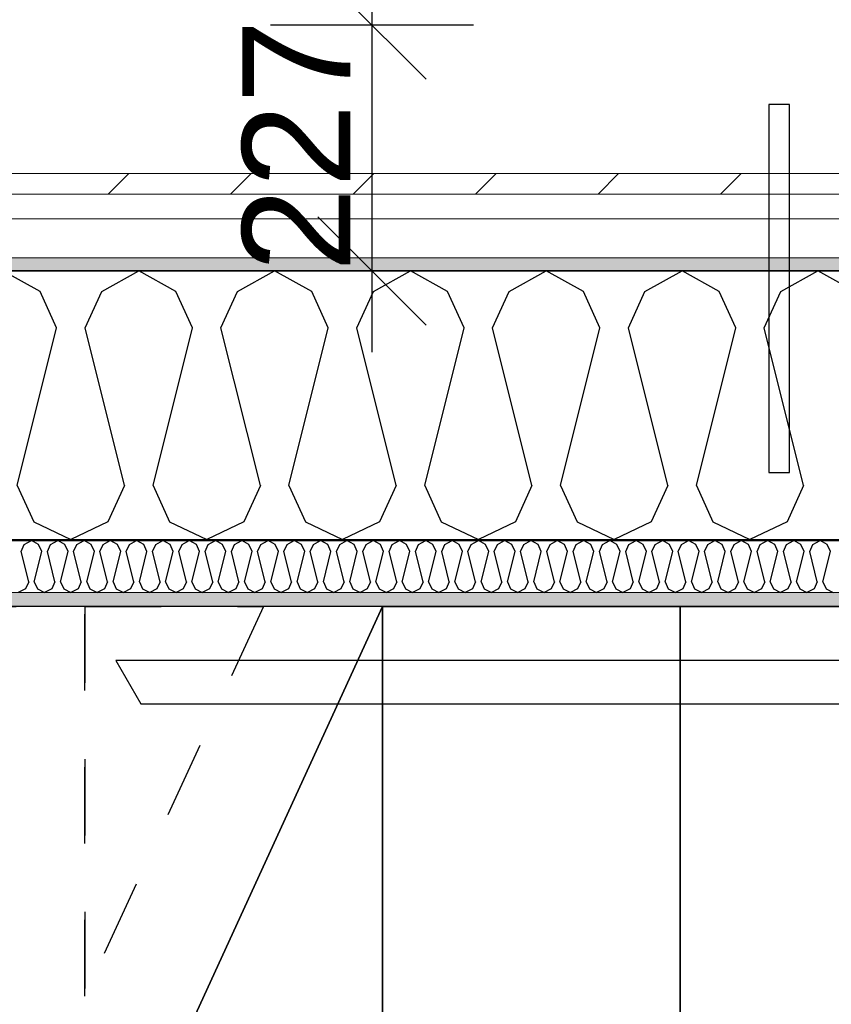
# Model space of a CAD drawing. Header units: millimetres. Extents: x -5000 to 341424, y -9235 to 550260.
# Tile 232 of 236: x 310826 to 311576, y 351680 to 352590. Entities that reach past the tile are written whole.
import ezdxf
from ezdxf.enums import TextEntityAlignment as Align

# ---------------------------------------------------------------- set-up
doc = ezdxf.new("R2010")
doc.units = ezdxf.units.MM
doc.header["$LTSCALE"] = 0.5
doc.header["$MEASUREMENT"] = 0
for name, pattern in [('Akselinje', [1500, 1000, -200, 100, -200]), ('PLINE', [0]), ('Små Stiplet', [282.222222, 141.111111, -141.111111])]:
    doc.linetypes.add(name, pattern=pattern)
for name, color, linetype in [('232- Ikke-bærende yttervegger (Skravur)(Nye konstruksjoner)', 7, 'Continuous'), ('232- Ikke-bærende yttervegger(Nye konstruksjoner)', 7, 'Continuous'), ('255- Gulvoverflate(Nye konstruksjoner)', 7, 'Continuous'), ('257- Systemhimlinger(Nye konstruksjoner)', 7, 'Continuous'), ('27-- Fast inventar(Nye konstruksjoner)', 7, 'Continuous'), ('281- Innvendige trapper(Nye konstruksjoner)', 7, 'Continuous'), ('287- Andre rekkverk_ håndlister og fendere(Nye konstruksjoner)', 7, 'Continuous'), ('82-- Modullinjer(Nye konstruksjoner)', 7, 'Continuous'), ('842-M___1_50 Målsetting bygning', 7, 'Continuous'), ('842-M___1_50 Målsetting bygning(Nye konstruksjoner)', 7, 'Continuous'), ('862- M___Nettoareal(Nye konstruksjoner)', 7, 'Continuous'), ('862- M___Nettoareal(Polylinje)(Nye konstruksjoner)', 7, 'Continuous'), ('862- M___Nettoareal(Tekst)(Nye konstruksjoner)', 7, 'Continuous')]:
    doc.layers.add(name, color=color, linetype=linetype)
doc.layers.add('235- Utvendig kledning og overflate(Nye konstruksjoner)', color=7, linetype='Continuous', lineweight=0)
doc.layers.add('236- Innvendig kledning og overflate(Nye konstruksjoner)', color=7, linetype='Continuous', lineweight=0)
doc.styles.add('GENERATED_STYLE_1', font='txt')
doc.styles.add('GENERATED_STYLE_3', font='arial.ttf')
doc.styles.add('GENERATED_STYLE_5', font='arial.ttf')
doc.dimstyles.new('GENERATED_STYLE__2', dxfattribs={"dimtxt": 100, "dimasz": 95, "dimexe": 0.18, "dimexo": 0.0625, "dimgap": 0, "dimtad": 1, "dimtih": 1, "dimtoh": 1, "dimdec": 0, "dimzin": 0, "dimdsep": 46, "dimtxsty": 'GENERATED_STYLE_3', "dimblk": 'ARROWHEAD_6', "dimblk1": 'ARROWHEAD_6', "dimblk2": 'ARROWHEAD_6', "dimcen": 0.09, "dimse1": 1, "dimse2": 1, "dimclrd": 256, "dimclre": 256, "dimclrt": 256, "dimadec": 1, "dimazin": 0, "dimtfac": 1, "dimtdec": 4, "dimtmove": 0, "dimatfit": 3, "dimfxl": 1, "dimtolj": 1, "dimtzin": 0, "dimarcsym": 0})
doc.dimstyles.new('GENERATED_STYLE__4', dxfattribs={"dimtxt": 100, "dimasz": 95, "dimexe": 0.18, "dimexo": 0.0625, "dimgap": 0, "dimtad": 1, "dimdec": 0, "dimzin": 0, "dimdsep": 46, "dimtxsty": 'GENERATED_STYLE_3', "dimblk": 'ARROWHEAD_6', "dimblk1": 'ARROWHEAD_6', "dimblk2": 'ARROWHEAD_6', "dimcen": 0.09, "dimse1": 1, "dimse2": 1, "dimclrd": 256, "dimclre": 256, "dimclrt": 256, "dimadec": 1, "dimazin": 0, "dimtfac": 1, "dimtdec": 4, "dimtmove": 0, "dimatfit": 3, "dimfxl": 1, "dimtolj": 1, "dimtzin": 0, "dimarcsym": 0})
doc.dimstyles.new('GENERATED_STYLE__7', dxfattribs={"dimtxt": 100, "dimasz": 47.5, "dimexe": 0.18, "dimexo": 0.0625, "dimgap": 0, "dimtad": 1, "dimdec": 0, "dimzin": 0, "dimdsep": 46, "dimtxsty": 'GENERATED_STYLE_3', "dimblk": 'ARROWHEAD_6', "dimblk1": 'ARROWHEAD_6', "dimblk2": 'ARROWHEAD_6', "dimcen": 0.09, "dimse1": 1, "dimse2": 1, "dimclrd": 256, "dimclre": 256, "dimclrt": 256, "dimadec": 1, "dimazin": 0, "dimtfac": 1, "dimtdec": 4, "dimtmove": 0, "dimatfit": 3, "dimfxl": 1, "dimtolj": 1, "dimtzin": 0, "dimarcsym": 0})
pattern_1 = [(0, (0, 0), (0, 43.30127), [0, -25]), (0, (12.5, 21.65), (0, 43.30127), [0, -25])]

# ---------------------------------------------------------------- blocks, each defined once
blk = doc.blocks.new('Fellesrom Bygg A__6', base_point=(315918.65, 340263.57))
at = {"layer": '862- M___Nettoareal(Polylinje)(Nye konstruksjoner)', "linetype": 'PLINE', "flags": 128}
blk.add_lwpolyline([(308760.9, 343747.84), (314360.91, 343747.84), (314360.9, 345447.84), (320651.08, 345447.84), (322731.94, 342583.79), (328296.39, 346626.6), (331088.37, 342783.77), (332481.53, 343795.96), (325033.05, 354047.84), (312360.9, 354047.84), (312360.9, 352047.84), (308760.9, 352047.84)], close=True, dxfattribs=at)
at = {"layer": '862- M___Nettoareal(Tekst)(Nye konstruksjoner)', "style": 'GENERATED_STYLE_1'}
for tag, p in [('DUMMY_861', (316456.16, 340451.8)), ('ROOM_NAME', (315381.14, 340406.05)), ('DUMMY_862', (315381.14, 340263.57))]:
    blk.add_attdef(tag, text='', height=100, dxfattribs=at).set_placement(p, align=Align.TOP_LEFT)
blk = doc.blocks.new('VINDFANG_TRAPP__16', base_point=(313945.48, 353208.63))
at = {"layer": '862- M___Nettoareal(Polylinje)(Nye konstruksjoner)', "linetype": 'PLINE', "flags": 128}
blk.add_lwpolyline([(308760.9, 349447.84), (312360.9, 349447.84), (314360.9, 349447.84), (314360.9, 352447.84), (314484.9, 352447.84), (314484.9, 352171.84), (316890.91, 352171.84), (316890.91, 354047.84), (312360.9, 354047.84), (312360.9, 352047.84), (308760.9, 352047.84)], close=True, dxfattribs=at)
at = {"layer": '862- M___Nettoareal(Tekst)(Nye konstruksjoner)', "style": 'GENERATED_STYLE_1'}
for tag, p in [('DUMMY_861', (314522.01, 353396.87)), ('ROOM_NAME', (313368.95, 353347.05)), ('DUMMY_862', (313368.95, 353208.63))]:
    blk.add_attdef(tag, text='', height=100, dxfattribs=at).set_placement(p, align=Align.TOP_LEFT)
blk = doc.blocks.new('*X196')
at = {"layer": '232- Ikke-bærende yttervegger (Skravur)(Nye konstruksjoner)', "linetype": 'PLINE'}
for p, q in [((310827.12, 352098.64), (310830.08, 352105.14)), ((310830.08, 352105.14), (310836.71, 352108.84)), ((310843.34, 352105.14), (310836.71, 352108.84)), ((310846.3, 352098.64), (310843.34, 352105.14)), ((310851.4, 352098.64), (310854.36, 352105.14)), ((310854.36, 352105.14), (310860.99, 352108.84)), ((310867.62, 352105.14), (310860.99, 352108.84)), ((310870.58, 352098.64), (310867.62, 352105.14)), ((310875.68, 352098.64), (310878.64, 352105.14)), ((310878.64, 352105.14), (310885.27, 352108.84)), ((310891.9, 352105.14), (310885.27, 352108.84)), ((310894.86, 352098.64), (310891.9, 352105.14)), ((310899.96, 352098.64), (310902.92, 352105.14)), ((310902.92, 352105.14), (310909.55, 352108.84)), ((310916.18, 352105.14), (310909.55, 352108.84)), ((310919.14, 352098.64), (310916.18, 352105.14)), ((310924.24, 352098.64), (310927.2, 352105.14)), ((310927.2, 352105.14), (310933.83, 352108.84)), ((310940.47, 352105.14), (310933.83, 352108.84)), ((310943.42, 352098.64), (310940.47, 352105.14)), ((310948.53, 352098.64), (310951.48, 352105.14)), ((310951.48, 352105.14), (310958.12, 352108.84)), ((310964.75, 352105.14), (310958.12, 352108.84)), ((310967.71, 352098.64), (310964.75, 352105.14)), ((310972.81, 352098.64), (310975.77, 352105.14)), ((310975.77, 352105.14), (310982.4, 352108.84)), ((310989.03, 352105.14), (310982.4, 352108.84)), ((310991.99, 352098.64), (310989.03, 352105.14)), ((310997.09, 352098.64), (311000.05, 352105.14)), ((311000.05, 352105.14), (311006.68, 352108.84)), ((311013.31, 352105.14), (311006.68, 352108.84)), ((311016.27, 352098.64), (311013.31, 352105.14)), ((311021.37, 352098.64), (311024.33, 352105.14)), ((311024.33, 352105.14), (311030.96, 352108.84)), ((311037.59, 352105.14), (311030.96, 352108.84)), ((311040.55, 352098.64), (311037.59, 352105.14)), ((311045.65, 352098.64), (311048.61, 352105.14)), ((311048.61, 352105.14), (311055.24, 352108.84)), ((311061.87, 352105.14), (311055.24, 352108.84)), ((311064.83, 352098.64), (311061.87, 352105.14)), ((311069.93, 352098.64), (311072.89, 352105.14)), ((311072.89, 352105.14), (311079.52, 352108.84)), ((311086.15, 352105.14), (311079.52, 352108.84)), ((311089.11, 352098.64), (311086.15, 352105.14)), ((311094.21, 352098.64), (311097.17, 352105.14)), ((311097.17, 352105.14), (311103.8, 352108.84)), ((311110.43, 352105.14), (311103.8, 352108.84)), ((311113.39, 352098.64), (311110.43, 352105.14)), ((311118.49, 352098.64), (311121.45, 352105.14)), ((311121.45, 352105.14), (311128.08, 352108.84)), ((311134.72, 352105.14), (311128.08, 352108.84)), ((311137.67, 352098.64), (311134.72, 352105.14)), ((311142.78, 352098.64), (311145.73, 352105.14)), ((311145.73, 352105.14), (311152.37, 352108.84)), ((311159, 352105.14), (311152.37, 352108.84)), ((311161.96, 352098.64), (311159, 352105.14)), ((311167.06, 352098.64), (311170.02, 352105.14)), ((311170.02, 352105.14), (311176.65, 352108.84)), ((311183.28, 352105.14), (311176.65, 352108.84)), ((311186.24, 352098.64), (311183.28, 352105.14)), ((311191.34, 352098.64), (311194.3, 352105.14)), ((311194.3, 352105.14), (311200.93, 352108.84)), ((311207.56, 352105.14), (311200.93, 352108.84)), ((311210.52, 352098.64), (311207.56, 352105.14)), ((311215.62, 352098.64), (311218.58, 352105.14)), ((311218.58, 352105.14), (311225.21, 352108.84)), ((311231.84, 352105.14), (311225.21, 352108.84)), ((311234.8, 352098.64), (311231.84, 352105.14)), ((311239.9, 352098.64), (311242.86, 352105.14)), ((311242.86, 352105.14), (311249.49, 352108.84)), ((311256.12, 352105.14), (311249.49, 352108.84)), ((311259.08, 352098.64), (311256.12, 352105.14)), ((311264.18, 352098.64), (311267.14, 352105.14)), ((311267.14, 352105.14), (311273.77, 352108.84)), ((311280.4, 352105.14), (311273.77, 352108.84)), ((311283.36, 352098.64), (311280.4, 352105.14)), ((311288.46, 352098.64), (311291.42, 352105.14)), ((311291.42, 352105.14), (311298.05, 352108.84)), ((311304.68, 352105.14), (311298.05, 352108.84)), ((311307.64, 352098.64), (311304.68, 352105.14)), ((311312.74, 352098.64), (311315.7, 352105.14)), ((311315.7, 352105.14), (311322.33, 352108.84)), ((311328.97, 352105.14), (311322.33, 352108.84)), ((311331.92, 352098.64), (311328.97, 352105.14)), ((311337.03, 352098.64), (311339.98, 352105.14)), ((311339.98, 352105.14), (311346.62, 352108.84)), ((311353.25, 352105.14), (311346.62, 352108.84)), ((311356.21, 352098.64), (311353.25, 352105.14)), ((311361.31, 352098.64), (311364.27, 352105.14)), ((311364.27, 352105.14), (311370.9, 352108.84)), ((311377.53, 352105.14), (311370.9, 352108.84)), ((311380.49, 352098.64), (311377.53, 352105.14)), ((311385.59, 352098.64), (311388.55, 352105.14)), ((311388.55, 352105.14), (311395.18, 352108.84)), ((311401.81, 352105.14), (311395.18, 352108.84)), ((311404.77, 352098.64), (311401.81, 352105.14)), ((311409.87, 352098.64), (311412.83, 352105.14)), ((311412.83, 352105.14), (311419.46, 352108.84)), ((311426.09, 352105.14), (311419.46, 352108.84)), ((311429.05, 352098.64), (311426.09, 352105.14)), ((311434.15, 352098.64), (311437.11, 352105.14)), ((311437.11, 352105.14), (311443.74, 352108.84)), ((311450.37, 352105.14), (311443.74, 352108.84)), ((311453.33, 352098.64), (311450.37, 352105.14)), ((311458.43, 352098.64), (311461.39, 352105.14)), ((311461.39, 352105.14), (311468.02, 352108.84)), ((311474.65, 352105.14), (311468.02, 352108.84)), ((311477.61, 352098.64), (311474.65, 352105.14)), ((311482.71, 352098.64), (311485.67, 352105.14)), ((311485.67, 352105.14), (311492.3, 352108.84)), ((311498.93, 352105.14), (311492.3, 352108.84)), ((311501.89, 352098.64), (311498.93, 352105.14)), ((311506.99, 352098.64), (311509.95, 352105.14)), ((311509.95, 352105.14), (311516.58, 352108.84)), ((311523.22, 352105.14), (311516.58, 352108.84)), ((311526.17, 352098.64), (311523.22, 352105.14)), ((311531.28, 352098.64), (311534.24, 352105.14)), ((311534.24, 352105.14), (311540.87, 352108.84)), ((311547.5, 352105.14), (311540.87, 352108.84)), ((311550.46, 352098.64), (311547.5, 352105.14)), ((311555.56, 352098.64), (311558.52, 352105.14)), ((311558.52, 352105.14), (311565.15, 352108.84)), ((311571.78, 352105.14), (311565.15, 352108.84)), ((311574.74, 352098.64), (311571.78, 352105.14)), ((310834.16, 352070.48), (310827.12, 352098.64)), ((310839.26, 352070.48), (310846.3, 352098.64)), ((310858.44, 352070.48), (310851.4, 352098.64)), ((310863.54, 352070.48), (310870.58, 352098.64)), ((310882.72, 352070.48), (310875.68, 352098.64)), ((310887.82, 352070.48), (310894.86, 352098.64)), ((310907, 352070.48), (310899.96, 352098.64)), ((310912.1, 352070.48), (310919.14, 352098.64)), ((310931.28, 352070.48), (310924.24, 352098.64)), ((310936.38, 352070.48), (310943.42, 352098.64)), ((310955.56, 352070.48), (310948.53, 352098.64)), ((310960.67, 352070.48), (310967.71, 352098.64)), ((310979.85, 352070.48), (310972.81, 352098.64)), ((310984.95, 352070.48), (310991.99, 352098.64)), ((311004.13, 352070.48), (310997.09, 352098.64)), ((311009.23, 352070.48), (311016.27, 352098.64)), ((311028.41, 352070.48), (311021.37, 352098.64)), ((311033.51, 352070.48), (311040.55, 352098.64)), ((311052.69, 352070.48), (311045.65, 352098.64)), ((311057.79, 352070.48), (311064.83, 352098.64)), ((311076.97, 352070.48), (311069.93, 352098.64)), ((311082.07, 352070.48), (311089.11, 352098.64)), ((311101.25, 352070.48), (311094.21, 352098.64)), ((311106.35, 352070.48), (311113.39, 352098.64)), ((311125.53, 352070.48), (311118.49, 352098.64)), ((311130.64, 352070.48), (311137.67, 352098.64)), ((311149.82, 352070.48), (311142.78, 352098.64)), ((311154.92, 352070.48), (311161.96, 352098.64)), ((311174.1, 352070.48), (311167.06, 352098.64)), ((311179.2, 352070.48), (311186.24, 352098.64)), ((311198.38, 352070.48), (311191.34, 352098.64)), ((311203.48, 352070.48), (311210.52, 352098.64)), ((311222.66, 352070.48), (311215.62, 352098.64)), ((311227.76, 352070.48), (311234.8, 352098.64)), ((311246.94, 352070.48), (311239.9, 352098.64)), ((311252.04, 352070.48), (311259.08, 352098.64)), ((311271.22, 352070.48), (311264.18, 352098.64)), ((311276.32, 352070.48), (311283.36, 352098.64)), ((311295.5, 352070.48), (311288.46, 352098.64)), ((311300.6, 352070.48), (311307.64, 352098.64)), ((311319.78, 352070.48), (311312.74, 352098.64)), ((311324.89, 352070.48), (311331.92, 352098.64)), ((311344.07, 352070.48), (311337.03, 352098.64)), ((311349.17, 352070.48), (311356.21, 352098.64)), ((311368.35, 352070.48), (311361.31, 352098.64)), ((311373.45, 352070.48), (311380.49, 352098.64)), ((311392.63, 352070.48), (311385.59, 352098.64)), ((311397.73, 352070.48), (311404.77, 352098.64)), ((311416.91, 352070.48), (311409.87, 352098.64)), ((311422.01, 352070.48), (311429.05, 352098.64)), ((311441.19, 352070.48), (311434.15, 352098.64)), ((311446.29, 352070.48), (311453.33, 352098.64)), ((311465.47, 352070.48), (311458.43, 352098.64)), ((311470.57, 352070.48), (311477.61, 352098.64)), ((311489.75, 352070.48), (311482.71, 352098.64)), ((311494.85, 352070.48), (311501.89, 352098.64)), ((311514.03, 352070.48), (311506.99, 352098.64)), ((311519.14, 352070.48), (311526.17, 352098.64)), ((311538.32, 352070.48), (311531.28, 352098.64)), ((311543.42, 352070.48), (311550.46, 352098.64)), ((311562.6, 352070.48), (311555.56, 352098.64)), ((311567.7, 352070.48), (311574.74, 352098.64)), ((310834.16, 352070.48), (310831.2, 352063.98)), ((310839.26, 352070.48), (310842.22, 352063.98)), ((310858.44, 352070.48), (310855.48, 352063.98)), ((310863.54, 352070.48), (310866.5, 352063.98)), ((310882.72, 352070.48), (310879.76, 352063.98)), ((310887.82, 352070.48), (310890.78, 352063.98)), ((310907, 352070.48), (310904.04, 352063.98)), ((310912.1, 352070.48), (310915.06, 352063.98)), ((310931.28, 352070.48), (310928.32, 352063.98)), ((310936.38, 352070.48), (310939.34, 352063.98)), ((310955.56, 352070.48), (310952.61, 352063.98)), ((310960.67, 352070.48), (310963.63, 352063.98)), ((310979.85, 352070.48), (310976.89, 352063.98)), ((310984.95, 352070.48), (310987.91, 352063.98)), ((311004.13, 352070.48), (311001.17, 352063.98)), ((311009.23, 352070.48), (311012.19, 352063.98)), ((311028.41, 352070.48), (311025.45, 352063.98)), ((311033.51, 352070.48), (311036.47, 352063.98)), ((311052.69, 352070.48), (311049.73, 352063.98)), ((311057.79, 352070.48), (311060.75, 352063.98)), ((311076.97, 352070.48), (311074.01, 352063.98)), ((311082.07, 352070.48), (311085.03, 352063.98)), ((311101.25, 352070.48), (311098.29, 352063.98)), ((311106.35, 352070.48), (311109.31, 352063.98)), ((311125.53, 352070.48), (311122.57, 352063.98)), ((311130.64, 352070.48), (311133.59, 352063.98)), ((311149.82, 352070.48), (311146.86, 352063.98)), ((311154.92, 352070.48), (311157.88, 352063.98)), ((311174.1, 352070.48), (311171.14, 352063.98)), ((311179.2, 352070.48), (311182.16, 352063.98)), ((311198.38, 352070.48), (311195.42, 352063.98)), ((311203.48, 352070.48), (311206.44, 352063.98)), ((311222.66, 352070.48), (311219.7, 352063.98)), ((311227.76, 352070.48), (311230.72, 352063.98)), ((311246.94, 352070.48), (311243.98, 352063.98)), ((311252.04, 352070.48), (311255, 352063.98)), ((311271.22, 352070.48), (311268.26, 352063.98)), ((311276.32, 352070.48), (311279.28, 352063.98)), ((311295.5, 352070.48), (311292.54, 352063.98)), ((311300.6, 352070.48), (311303.56, 352063.98)), ((311319.78, 352070.48), (311316.82, 352063.98)), ((311324.89, 352070.48), (311327.84, 352063.98)), ((311344.07, 352070.48), (311341.11, 352063.98)), ((311349.17, 352070.48), (311352.13, 352063.98)), ((311368.35, 352070.48), (311365.39, 352063.98)), ((311373.45, 352070.48), (311376.41, 352063.98)), ((311392.63, 352070.48), (311389.67, 352063.98)), ((311397.73, 352070.48), (311400.69, 352063.98)), ((311416.91, 352070.48), (311413.95, 352063.98)), ((311422.01, 352070.48), (311424.97, 352063.98)), ((311441.19, 352070.48), (311438.23, 352063.98)), ((311446.29, 352070.48), (311449.25, 352063.98)), ((311465.47, 352070.48), (311462.51, 352063.98)), ((311470.57, 352070.48), (311473.53, 352063.98)), ((311489.75, 352070.48), (311486.79, 352063.98)), ((311494.85, 352070.48), (311497.81, 352063.98)), ((311514.03, 352070.48), (311511.08, 352063.98)), ((311519.14, 352070.48), (311522.09, 352063.98)), ((311538.32, 352070.48), (311535.36, 352063.98)), ((311543.42, 352070.48), (311546.38, 352063.98)), ((311562.6, 352070.48), (311559.64, 352063.98)), ((311567.7, 352070.48), (311570.66, 352063.98)), ((310831.2, 352063.98), (310824.57, 352060.84)), ((310842.22, 352063.98), (310848.85, 352060.84)), ((310855.48, 352063.98), (310848.85, 352060.84)), ((310866.5, 352063.98), (310873.13, 352060.84)), ((310879.76, 352063.98), (310873.13, 352060.84)), ((310890.78, 352063.98), (310897.41, 352060.84)), ((310904.04, 352063.98), (310897.41, 352060.84)), ((310915.06, 352063.98), (310921.69, 352060.84)), ((310928.32, 352063.98), (310921.69, 352060.84)), ((310939.34, 352063.98), (310945.97, 352060.84)), ((310952.61, 352063.98), (310945.97, 352060.84)), ((310963.63, 352063.98), (310970.26, 352060.84)), ((310976.89, 352063.98), (310970.26, 352060.84)), ((310987.91, 352063.98), (310994.54, 352060.84)), ((311001.17, 352063.98), (310994.54, 352060.84)), ((311012.19, 352063.98), (311018.82, 352060.84)), ((311025.45, 352063.98), (311018.82, 352060.84)), ((311036.47, 352063.98), (311043.1, 352060.84)), ((311049.73, 352063.98), (311043.1, 352060.84)), ((311060.75, 352063.98), (311067.38, 352060.84)), ((311074.01, 352063.98), (311067.38, 352060.84)), ((311085.03, 352063.98), (311091.66, 352060.84)), ((311098.29, 352063.98), (311091.66, 352060.84)), ((311109.31, 352063.98), (311115.94, 352060.84)), ((311122.57, 352063.98), (311115.94, 352060.84)), ((311133.59, 352063.98), (311140.23, 352060.84)), ((311146.86, 352063.98), (311140.23, 352060.84)), ((311157.88, 352063.98), (311164.51, 352060.84)), ((311171.14, 352063.98), (311164.51, 352060.84)), ((311182.16, 352063.98), (311188.79, 352060.84)), ((311195.42, 352063.98), (311188.79, 352060.84)), ((311206.44, 352063.98), (311213.07, 352060.84)), ((311219.7, 352063.98), (311213.07, 352060.84)), ((311230.72, 352063.98), (311237.35, 352060.84)), ((311243.98, 352063.98), (311237.35, 352060.84)), ((311255, 352063.98), (311261.63, 352060.84)), ((311268.26, 352063.98), (311261.63, 352060.84)), ((311279.28, 352063.98), (311285.91, 352060.84)), ((311292.54, 352063.98), (311285.91, 352060.84)), ((311303.56, 352063.98), (311310.19, 352060.84)), ((311316.82, 352063.98), (311310.19, 352060.84)), ((311327.84, 352063.98), (311334.48, 352060.84)), ((311341.11, 352063.98), (311334.48, 352060.84)), ((311352.13, 352063.98), (311358.76, 352060.84)), ((311365.39, 352063.98), (311358.76, 352060.84)), ((311376.41, 352063.98), (311383.04, 352060.84)), ((311389.67, 352063.98), (311383.04, 352060.84)), ((311400.69, 352063.98), (311407.32, 352060.84)), ((311413.95, 352063.98), (311407.32, 352060.84)), ((311424.97, 352063.98), (311431.6, 352060.84)), ((311438.23, 352063.98), (311431.6, 352060.84)), ((311449.25, 352063.98), (311455.88, 352060.84)), ((311462.51, 352063.98), (311455.88, 352060.84)), ((311473.53, 352063.98), (311480.16, 352060.84)), ((311486.79, 352063.98), (311480.16, 352060.84)), ((311497.81, 352063.98), (311504.44, 352060.84)), ((311511.08, 352063.98), (311504.44, 352060.84)), ((311522.09, 352063.98), (311528.73, 352060.84)), ((311535.36, 352063.98), (311528.73, 352060.84)), ((311546.38, 352063.98), (311553.01, 352060.84)), ((311559.64, 352063.98), (311553.01, 352060.84)), ((311570.66, 352063.98), (311577.29, 352060.84))]:
    blk.add_line(p, q, dxfattribs=at)
blk = doc.blocks.new('*X198')
at = {"layer": '232- Ikke-bærende yttervegger (Skravur)(Nye konstruksjoner)', "linetype": 'PLINE'}
for p, q in [((310844.66, 352338.72), (310810.4, 352357.84)), ((310901.6, 352338.72), (310935.86, 352357.84)), ((310970.12, 352338.72), (310935.86, 352357.84)), ((311027.05, 352338.72), (311061.31, 352357.84)), ((311095.57, 352338.72), (311061.31, 352357.84)), ((311152.5, 352338.72), (311186.76, 352357.84)), ((311221.02, 352338.72), (311186.76, 352357.84)), ((311277.96, 352338.72), (311312.22, 352357.84)), ((311346.48, 352338.72), (311312.22, 352357.84)), ((311403.41, 352338.72), (311437.67, 352357.84)), ((311471.93, 352338.72), (311437.67, 352357.84)), ((311528.86, 352338.72), (311563.12, 352357.84)), ((311597.38, 352338.72), (311563.12, 352357.84)), ((310859.95, 352305.13), (310844.66, 352338.72)), ((310886.31, 352305.13), (310901.6, 352338.72)), ((310985.41, 352305.13), (310970.12, 352338.72)), ((311011.76, 352305.13), (311027.05, 352338.72)), ((311110.86, 352305.13), (311095.57, 352338.72)), ((311137.22, 352305.13), (311152.5, 352338.72)), ((311236.31, 352305.13), (311221.02, 352338.72)), ((311262.67, 352305.13), (311277.96, 352338.72)), ((311361.77, 352305.13), (311346.48, 352338.72)), ((311388.12, 352305.13), (311403.41, 352338.72)), ((311487.22, 352305.13), (311471.93, 352338.72)), ((311513.58, 352305.13), (311528.86, 352338.72)), ((310823.58, 352159.65), (310859.95, 352305.13)), ((310922.68, 352159.65), (310886.31, 352305.13)), ((310949.04, 352159.65), (310985.41, 352305.13)), ((311048.13, 352159.65), (311011.76, 352305.13)), ((311074.49, 352159.65), (311110.86, 352305.13)), ((311173.59, 352159.65), (311137.22, 352305.13)), ((311199.94, 352159.65), (311236.31, 352305.13)), ((311299.04, 352159.65), (311262.67, 352305.13)), ((311325.4, 352159.65), (311361.77, 352305.13)), ((311424.49, 352159.65), (311388.12, 352305.13)), ((311450.85, 352159.65), (311487.22, 352305.13)), ((311549.95, 352159.65), (311513.58, 352305.13)), ((310823.58, 352159.65), (310838.87, 352126.06)), ((310922.68, 352159.65), (310907.39, 352126.06)), ((310949.04, 352159.65), (310964.32, 352126.06)), ((311048.13, 352159.65), (311032.84, 352126.06)), ((311074.49, 352159.65), (311089.78, 352126.06)), ((311173.59, 352159.65), (311158.3, 352126.06)), ((311199.94, 352159.65), (311215.23, 352126.06)), ((311299.04, 352159.65), (311283.75, 352126.06)), ((311325.4, 352159.65), (311340.68, 352126.06)), ((311424.49, 352159.65), (311409.2, 352126.06)), ((311450.85, 352159.65), (311466.14, 352126.06)), ((311549.95, 352159.65), (311534.66, 352126.06)), ((310838.87, 352126.06), (310873.13, 352109.84)), ((310907.39, 352126.06), (310873.13, 352109.84)), ((310964.32, 352126.06), (310998.58, 352109.84)), ((311032.84, 352126.06), (310998.58, 352109.84)), ((311089.78, 352126.06), (311124.04, 352109.84)), ((311158.3, 352126.06), (311124.04, 352109.84)), ((311215.23, 352126.06), (311249.49, 352109.84)), ((311283.75, 352126.06), (311249.49, 352109.84)), ((311340.68, 352126.06), (311374.94, 352109.84)), ((311409.2, 352126.06), (311374.94, 352109.84)), ((311466.14, 352126.06), (311500.4, 352109.84)), ((311534.66, 352126.06), (311500.4, 352109.84))]:
    blk.add_line(p, q, dxfattribs=at)
blk = doc.blocks.new('*D707')
at = {"layer": '842-M___1_50 Målsetting bygning(Nye konstruksjoner)', "linetype": 'PLINE'}
for p, q in [((308698.9, 362727.61), (308698.9, 362915.11)), ((312050.9, 362727.61), (312050.9, 362915.11)), ((308748.9, 362871.36), (308648.9, 362771.36)), ((312100.9, 362871.36), (312000.9, 362771.36)), ((308698.9, 362821.36), (312050.9, 362821.36))]:
    blk.add_line(p, q, dxfattribs=at)
at = {"layer": '842-M___1_50 Målsetting bygning(Nye konstruksjoner)', "insert": (310203.31, 362841.36), "char_height": 100, "attachment_point": 7, "style": 'GENERATED_STYLE_3'}
blk.add_mtext('\\A1;{\\pql;\\fArial|b0|i0|c0|p0;\\W1.000000;3\xa0352}', dxfattribs=at)
blk = doc.blocks.new('ARROWHEAD_6')
at = {"linetype": 'Continuous'}
for p, q in [((-0.5, -0.5), (0.5, 0.5)), ((0, 0), (-1, 0))]:
    blk.add_line(p, q, dxfattribs=at)
blk = doc.blocks.new('*D772')
at = {"layer": '842-M___1_50 Målsetting bygning', "linetype": 'PLINE'}
for p, q in [((311101.34, 352634.85), (311201.34, 352534.85)), ((311245.09, 352584.85), (311057.59, 352584.85)), ((311151.34, 352357.84), (311151.34, 352584.85)), ((311101.34, 352407.84), (311201.34, 352307.84)), ((311245.09, 352357.84), (311057.59, 352357.84)), ((311151.34, 352282.84), (311151.34, 352357.84))]:
    blk.add_line(p, q, dxfattribs=at)
at = {"layer": '842-M___1_50 Målsetting bygning', "insert": (311131.34, 352356.94), "char_height": 100, "attachment_point": 7, "rotation": 90, "style": 'GENERATED_STYLE_3'}
blk.add_mtext('\\A1;{\\pql;\\fArial|b0|i0|c0|p0;\\W1.000000;227}', dxfattribs=at)
blk = doc.blocks.new('*D773')
at = {"layer": '842-M___1_50 Målsetting bygning', "linetype": 'PLINE'}
for p, q in [((311101.34, 353744.85), (311201.34, 353644.85)), ((311245.09, 353694.85), (311057.59, 353694.85)), ((311151.34, 352584.85), (311151.34, 353694.85)), ((311101.34, 352634.85), (311201.34, 352534.85)), ((311245.09, 352584.85), (311057.59, 352584.85))]:
    blk.add_line(p, q, dxfattribs=at)
at = {"layer": '842-M___1_50 Målsetting bygning', "char_height": 100, "attachment_point": 7, "rotation": 90, "style": 'GENERATED_STYLE_3'}
for s, insert in [('\\A1;{\\pql;\\fArial|b0|i0|c0|p0;\\W1.000000;1\xa0110}', (311131.34, 352973.34)), ('\\A1;{\\pql;\\fArial|b0|i0|c0|p0;\\W1.000000;2\xa0710}', (311271.34, 352968.25))]:
    blk.add_mtext(s, dxfattribs=dict(at, insert=insert))
blk = doc.blocks.new('*D1126')
at = {"layer": '257- Systemhimlinger(Nye konstruksjoner)', "linetype": 'PLINE'}
for p, q in [((312546.68, 352047.84), (312546.68, 352085.34)), ((312571.68, 352022.84), (312521.68, 352072.84)), ((312593.56, 352047.84), (312499.81, 352047.84)), ((312546.68, 351647.84), (312546.68, 352047.84)), ((312521.68, 351672.84), (312571.68, 351622.84)), ((312593.56, 351647.84), (312499.81, 351647.84))]:
    blk.add_line(p, q, dxfattribs=at)
at = {"layer": '257- Systemhimlinger(Nye konstruksjoner)', "insert": (312526.68, 351733.44), "char_height": 100, "attachment_point": 7, "rotation": 90, "style": 'GENERATED_STYLE_3'}
blk.add_mtext('\\A1;{\\pql;\\fArial|b0|i0|c0|p0;\\W1.000000;400}', dxfattribs=at)
blk = doc.blocks.new('Standard grid marker[294]', base_point=(306234.77, 352357.84))
at = {"layer": '82-- Modullinjer(Nye konstruksjoner)', "linetype": 'Akselinje'}
blk.add_line((306434.77, 352357.84), (320034.77, 352357.84), dxfattribs=at)
at = {"layer": '82-- Modullinjer(Nye konstruksjoner)', "style": 'GENERATED_STYLE_5'}
blk.add_attdef('AC_MarkerText_1', text='', height=100, dxfattribs=at).set_placement((306109.77, 352410.96), align=Align.TOP_CENTER)

msp = doc.modelspace()

# ---------------------------------------------------------------- hatches: boundary and pattern name
at = {"layer": '232- Ikke-bærende yttervegger (Skravur)(Nye konstruksjoner)', "linetype": 'Continuous'}
h = msp.add_hatch(dxfattribs=at)
h.set_pattern_fill('Skrålinjer_2', color=256, style=0, pattern_type=2)
h.set_pattern_definition([(225, (0, 0), (-56.568542, 56.568542), [80, 0])])
h.paths.add_polyline_path([(308379.91, 352428.84), (311960.9, 352428.84), (311960.9, 352447.84), (308379.91, 352447.84)])
h = msp.add_hatch(dxfattribs=at)
h.set_pattern_fill('Prikker_tett', color=256, style=0, pattern_type=2)
h.set_pattern_definition(pattern_1)
h.paths.add_polyline_path([(308450.91, 352357.84), (312038.9, 352357.84), (312038.9, 352369.84), (308450.91, 352369.84)])
msp.add_hatch(color=256, dxfattribs=at).paths.add_polyline_path([(312298.9, 352109.84), (308699.9, 352109.84), (308699.9, 352108.84), (312298.9, 352108.84)])
h = msp.add_hatch(dxfattribs=at)
h.set_pattern_fill('Prikker_tett', color=256, style=0, pattern_type=2)
h.set_pattern_definition(pattern_1)
h.paths.add_polyline_path([(312347.9, 352060.84), (308760.9, 352060.84), (308760.9, 352047.84), (312347.9, 352047.84)])

# ---------------------------------------------------------------- linework, layer by layer
at = {"layer": '232- Ikke-bærende yttervegger(Nye konstruksjoner)', "linetype": 'PLINE'}
for p, q in [((312038.9, 352357.84), (308698.91, 352357.84)), ((308698.9, 352109.84), (312050.9, 352109.84)), ((308699.9, 352108.84), (312298.9, 352108.84))]:
    msp.add_line(p, q, dxfattribs=at)
at = {"layer": '235- Utvendig kledning og overflate(Nye konstruksjoner)', "linetype": 'PLINE'}
for p, q in [((311960.9, 352428.84), (308402.91, 352428.84)), ((312002.9, 352405.84), (308438.91, 352405.84)), ((312002.9, 352369.84), (308450.91, 352369.84))]:
    msp.add_line(p, q, dxfattribs=at)
at = {"layer": '235- Utvendig kledning og overflate(Nye konstruksjoner)', "linetype": 'PLINE', "flags": 128}
msp.add_lwpolyline([(311960.9, 352447.84), (308360.91, 352447.84)], dxfattribs=at)
at = {"layer": '236- Innvendig kledning og overflate(Nye konstruksjoner)', "linetype": 'PLINE'}
msp.add_line((308747.9, 352060.84), (312299.9, 352060.84), dxfattribs=at)
at = {"layer": '236- Innvendig kledning og overflate(Nye konstruksjoner)', "linetype": 'PLINE', "flags": 128}
msp.add_lwpolyline([(308760.9, 352047.84), (312347.9, 352047.84)], dxfattribs=at)
at = {"layer": '255- Gulvoverflate(Nye konstruksjoner)', "linetype": 'PLINE', "flags": 128}
msp.add_lwpolyline([(312050.91, 354357.84), (325191.01, 354357.84), (332914.5, 343727.35), (331296.47, 342551.78), (333412.5, 339639.32), (327571.42, 335395.53), (324741.23, 339290.94), (323365.9, 338291.71), (321018.87, 341522.11), (322394.2, 342521.35), (320493.21, 345137.84), (314670.91, 345137.84), (314670.91, 343437.84), (308450.9, 343437.84), (308450.91, 352357.84), (312050.9, 352357.84)], close=True, dxfattribs=at)
at = {"layer": '27-- Fast inventar(Nye konstruksjoner)', "linetype": 'PLINE', "flags": 128}
msp.add_lwpolyline([(311536.91, 352511.61), (311517.91, 352511.61), (311517.91, 352171.61), (311536.91, 352171.61)], close=True, dxfattribs=at)
at = {"layer": '281- Innvendige trapper(Nye konstruksjoner)', "linetype": 'Små Stiplet'}
for p, q in [((311050.9, 352047.84), (310500.9, 350847.84)), ((310610.9, 352047.84), (310885.9, 352047.84)), ((310885.9, 351687.85), (310885.9, 352047.84)), ((310885.9, 352047.84), (311050.9, 352047.84)), ((310885.9, 352047.84), (310885.9, 351687.85))]:
    msp.add_line(p, q, dxfattribs=at)
at = {"layer": '281- Innvendige trapper(Nye konstruksjoner)', "linetype": 'PLINE'}
for p, q in [((311160.9, 352047.84), (310610.9, 350847.84)), ((310885.9, 351447.84), (311160.9, 352047.84)), ((311160.9, 350847.84), (311160.9, 352047.84)), ((311160.9, 352047.84), (311435.9, 352047.84)), ((311160.9, 352047.84), (311160.9, 350847.84)), ((311435.9, 350847.84), (311435.9, 352047.84)), ((311435.9, 352047.84), (311710.9, 352047.84)), ((311435.9, 352047.84), (311435.9, 350847.84))]:
    msp.add_line(p, q, dxfattribs=at)
at = {"layer": '287- Andre rekkverk_ håndlister og fendere(Nye konstruksjoner)', "linetype": 'PLINE'}
for p, q in [((312260.9, 351997.84), (310914.62, 351997.84)), ((310914.62, 351997.84), (310937.72, 351957.84)), ((310937.72, 351957.84), (312260.9, 351957.84))]:
    msp.add_line(p, q, dxfattribs=at)

# ---------------------------------------------------------------- block references
at = {"layer": '232- Ikke-bærende yttervegger(Nye konstruksjoner)'}
for name in ['*X198', '*X196']:
    msp.add_blockref(name, (0, 0), dxfattribs=at)
at = {"layer": '82-- Modullinjer(Nye konstruksjoner)', "linetype": 'PLINE'}
msp.add_blockref('Standard grid marker[294]', (306234.77, 352357.84), dxfattribs=at)
at = {"layer": '862- M___Nettoareal(Nye konstruksjoner)', "linetype": 'Continuous'}
for name, p in [('Fellesrom Bygg A__6', (315918.65, 340263.57)), ('VINDFANG_TRAPP__16', (313945.48, 353208.63))]:
    msp.add_blockref(name, p, dxfattribs=at)

# ---------------------------------------------------------------- dimensions: what is measured, and where the dimension line sits
at = {"layer": '257- Systemhimlinger(Nye konstruksjoner)', "linetype": 'Continuous'}
dim = msp.add_linear_dim(base=(312546.68, 352047.84), p1=(313360.9, 351647.84), p2=(308760.9, 352047.84), angle=90, dimstyle='GENERATED_STYLE__7', dxfattribs=at)
dim.commit()
dim.dimension.update_dxf_attribs({"geometry": '*D1126', "text_midpoint": (312476.68, 351847.59), "dimtype": 160, "text_rotation": 90})
at = {"layer": '842-M___1_50 Målsetting bygning', "linetype": 'Continuous'}
for base, p1, p2, picture, middle in [((311151.34, 353694.85), (312360.9, 352584.85), (312360.9, 353694.85), '*D773', (311081.34, 353144.88)), ((311151.34, 352584.85), (310250.9, 352357.84), (312360.9, 352584.85), '*D772', (311081.34, 352471.09))]:
    dim = msp.add_linear_dim(base=base, p1=p1, p2=p2, angle=90, dimstyle='GENERATED_STYLE__4', dxfattribs=at)
    dim.commit()
    dim.dimension.update_dxf_attribs({"geometry": picture, "text_midpoint": middle, "dimtype": 160, "text_rotation": 90})
at = {"layer": '842-M___1_50 Målsetting bygning(Nye konstruksjoner)', "linetype": 'Continuous'}
dim = msp.add_linear_dim(base=(312050.9, 362821.36), p1=(308698.9, 347897.84), p2=(312050.9, 353357.84), dimstyle='GENERATED_STYLE__2', dxfattribs=at)
dim.commit()
dim.dimension.update_dxf_attribs({"geometry": '*D707', "text_midpoint": (310374.85, 362891.36), "dimtype": 160})

doc.saveas('drawing.dxf')
